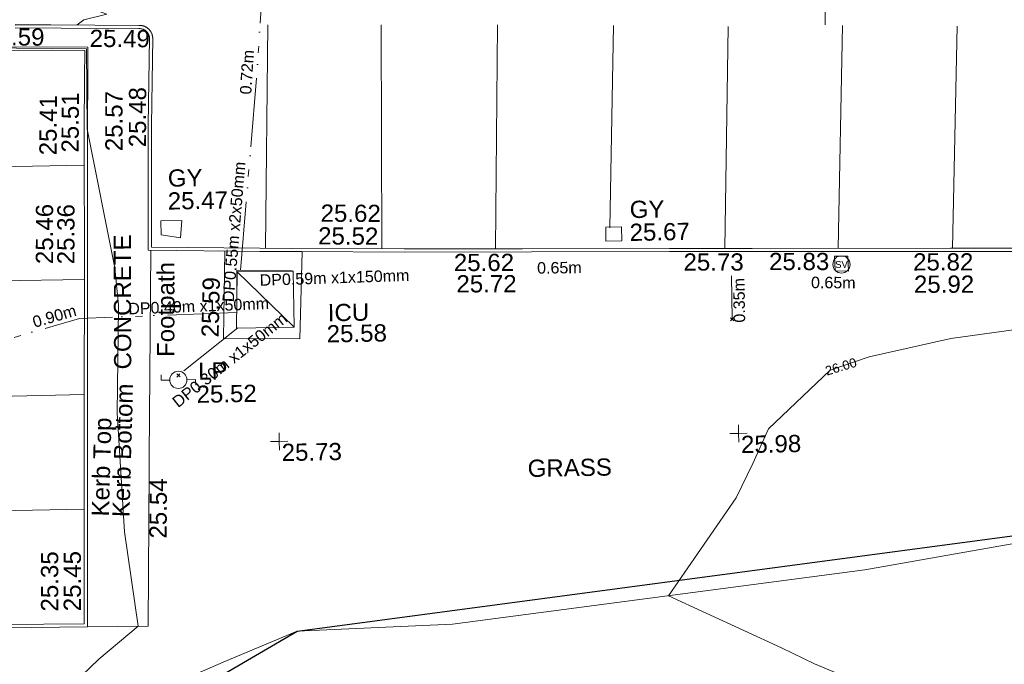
# Model space of a CAD drawing. Header units: millimetres. Extents: x -287732 to 520720, y -88450 to 287754.
# Tile 212 of 256: x -6642 to 14791, y -60301 to -46265. Entities that reach past the tile are written whole.
import ezdxf

# ---------------------------------------------------------------- set-up
doc = ezdxf.new("R2010")
doc.units = ezdxf.units.MM
for name, pattern in [('IMPORT-UG_ELEC_LV_QLB2 _2_', [2700, 1500, -300.0000000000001, 0, -250, 150, -300.0000000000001, 0, -200]), ('IMPORT-UG_ELEC_STREET LIGHTING_QLB2 _2_', [2700, 1500, -300.0000000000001, 0, -250, 150, -300.0000000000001, 0, -200]), ('IMPORT-UG_UNIDENTIFIED_QLA _2_', [2350, 1500, -300.0000000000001, 0, -50, 150, -300.0000000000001, 0, -50])]:
    doc.linetypes.add(name, pattern=pattern)
for name, color, linetype, lineweight, true_color in [('00_TOPO_FURN_LAMP_POST', 7, 'Continuous', 9, 0x666666), ('00_TOPO_SERV_STOP_VALVE', 7, 'Continuous', 9, 0x666666), ('00_UAV_CONCRETE', 9, 'Continuous', 9, 0x808080), ('00_UAV_FOOTPATH', 7, 'Continuous', 9, 0xa50000), ('00_UAV_FORM_LINES', 7, 'Continuous', 9, 0x666666), ('00_UAV_FURN_LAMP_POST', 7, 'Continuous', 9, 0xa50000), ('00_UAV_KERB_BOTTOM', 1, 'Continuous', 9, 0xff0000), ('00_UAV_KERB_TOP', 7, 'Continuous', 9, 0xa500a5), ('00_UAV_LEVEL_SPOT', 7, 'Continuous', 9, 0x666666), ('00_UAV_ROAD_MARKING_WHITE_CONTINUOUS', 7, 'Continuous', 9, 0x999999), ('00_UAV_SERV_GULLY', 7, 'Continuous', 9, 0x5252a5), ('00_UAV_SERV_IC', 5, 'Continuous', 9, 0x0000ff), ('01_DTM_CONTOUR_MNR', 7, 'Continuous', 9, 0xa5a552), ('01_DTM_CONTOUR_MNR_LABELS', 7, 'Continuous', 9, 0xa5a552), ('12333-PUM-2D-U-0001-C01 - Rev2_REVIT IMPORT_dwg', 7, 'Continuous', 9, 0x767676), ('PUM-ELECTRIC-LV-QLB2', 1, 'IMPORT-UG_ELEC_LV_QLB2 _2_', 9, 0xff0000), ('PUM-ELECTRIC-MH', 1, 'Continuous', 9, 0xff0000), ('PUM-ELECTRIC-SL-QLB2', 7, 'IMPORT-UG_ELEC_STREET LIGHTING_QLB2 _2_', 9, 0xff7f7f), ('PUM-SURVEY BOUNDARY_EXTENT', 190, 'Continuous', 25, 0x7f00ff), ('PUM-UNIDENTIFIED UTILITIES-QLA', 7, 'IMPORT-UG_UNIDENTIFIED_QLA _2_', 9, 0x52a500)]:
    doc.layers.add(name, color=color, linetype=linetype, lineweight=lineweight, true_color=true_color)
for name, color, linetype, lineweight in [('00_UAV_ROAD_TEXT', 7, 'Continuous', 9), ('00_UAV_SURVEY_TEXT', 7, 'Continuous', 9), ('GEN-TEXT', 7, 'Continuous', 9)]:
    doc.layers.add(name, color=color, linetype=linetype, lineweight=lineweight)
doc.styles.add('Arial_1', font='arial.ttf', dxfattribs={"height": 250})
doc.styles.add('Swis721 Lt BT', font='swissl.ttf', dxfattribs={"height": 399.9999999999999})
doc.styles.add('Swis721 Lt BT_1', font='swissl.ttf', dxfattribs={"height": 200})
doc.styles.add('Swis721 Lt BT_2', font='swissl.ttf', dxfattribs={"height": 375})
doc.styles.add('Swis721 Lt BT_6', font='swissl.ttf', dxfattribs={"width": 0.4000000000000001, "height": 1500})

# ---------------------------------------------------------------- blocks, each defined once
blk = doc.blocks.new('12333-PUM-2D-U-0001-C01 - Rev2_REVIT IMPORT_dwg_MSL_Lamp_Post_SYM-2077240-Site Location Plan Proposed')
at = {"layer": '00_TOPO_FURN_LAMP_POST', "color": 254, "true_color": 0xcccccc, "flags": 128}
for points in [[(-500.1060478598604, 0), (-1000.212095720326, 0), (-1000.212095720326, 316.7338303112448)], [(500.1060478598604, 0), (1000.21209571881, 0), (1000.21209571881, -316.7338303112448)]]:
    blk.add_lwpolyline(points, dxfattribs=at)
at = {"layer": '00_TOPO_FURN_LAMP_POST', "color": 254, "true_color": 0xcccccc}
blk.add_circle((0, 0), 500.1060478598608, dxfattribs=at)
blk = doc.blocks.new('12333-PUM-2D-U-0001-C01 - Rev2_REVIT IMPORT_dwg_MSL_Sluice_Valve_SYM-2077246-Site Location Plan Proposed')
at = {"layer": '00_TOPO_SERV_STOP_VALVE', "color": 254, "true_color": 0xcccccc}
blk.add_circle((0, 0), 500.0000000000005, dxfattribs=at)
at = {"layer": '00_TOPO_SERV_STOP_VALVE', "insert": (0, 198.9876086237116), "char_height": 399.9999999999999, "width": 785.1100955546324, "attachment_point": 2, "line_spacing_factor": 1.005061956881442, "style": 'Swis721 Lt BT'}
blk.add_mtext('SV', dxfattribs=at)
blk = doc.blocks.new('12333-PUM-2D-U-0001-C01 - Rev2_REVIT IMPORT_dwg_UAV-2077255-Site Location Plan Proposed')
at = {"layer": '00_UAV_LEVEL_SPOT', "color": 254, "true_color": 0xcccccc, "flags": 128}
for points in [[(0, -500.0000000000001), (0, 0), (-500.0000000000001, 0)], [(500.0000000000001, 0), (0, 0), (0, 500.0000000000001)]]:
    blk.add_lwpolyline(points, dxfattribs=at)
blk = doc.blocks.new('12333-PUM-2D-U-0001-C01 - Rev2_REVIT IMPORT_dwg_MGS62954_T2_Galway_ITM_3d_Rev1-2077680-Site Location Plan Proposed')
at = {"layer": '00_UAV_CONCRETE', "color": 254, "true_color": 0xcccccc, "flags": 128}
blk.add_lwpolyline([(533900573.618417, 725504123.0349373), (533900485.2678878, 725502225.5375906), (533898822.2678878, 725502260.5375907), (533898873.5881585, 725503695.8390585), (533898890.370003, 725504165.1858892)], dxfattribs=at)
at = {"layer": '00_UAV_FOOTPATH', "color": 254, "true_color": 0xcccccc, "flags": 128}
blk.add_lwpolyline([(533895755.1650898, 725496034.4405906), (533897076.2678878, 725496030.5375906), (533897160.2678877, 725499478.5375907), (533897165.9347653, 725499706.7499216), (533897277.7656816, 725504210.322397)], dxfattribs=at)
at = {"layer": '00_UAV_FORM_LINES', "color": 254, "true_color": 0xcccccc, "flags": 128}
blk.add_lwpolyline([(533892292.9647209, 725491544.5024223), (533893029.9865001, 725491782.0060003), (533896429.9865002, 725493957.0060003), (533897740.9865002, 725494819.0060003), (533898691.9865001, 725495219.0060003), (533900316.5495002, 725495866.014), (533903698.5495002, 725495954.0140003), (533912696.5495003, 725496981.0140002), (533920852.5495002, 725498281.0140003), (533931737.7249999, 725500079.6935002), (533941064.7250001, 725501493.6935002), (533944284.7250001, 725501640.6935002), (533950868.7250001, 725502585.6935004), (533951666.725, 725502740.6935004), (533952812.7250002, 725503073.6935003), (533955028.7250001, 725503937.6935003), (533956273.7250001, 725504395.6935003), (533960712.5365001, 725504931.8525002)], dxfattribs=at)
at = {"layer": '00_UAV_KERB_BOTTOM', "color": 254, "true_color": 0xcccccc, "flags": 128}
for points in [[(533920361.2720634, 725503854.3459326), (533915362.0452902, 725503939.4000967), (533914685.4030232, 725503950.9121255), (533910363.7691346, 725504024.3996866), (533908569.4030231, 725504054.9121253), (533905365.5208026, 725504103.6993958), (533902790.4030234, 725504142.9121253), (533900367.4799746, 725504197.7154185), (533899651.4030232, 725504213.9121252), (533897293.4030232, 725504279.9121253), (533897326.5985121, 725506201.9669795), (533897339.2678879, 725506935.5375907), (533897399.2678879, 725508838.5375909), (533897399.1095272, 725508841.1016096), (533897398.0546862, 725508853.1868149), (533897396.4946945, 725508865.2172472), (533897394.4322891, 725508877.1718014), (533897391.8710878, 725508889.0295047), (533897388.8155843, 725508900.7695546), (533897385.2711384, 725508912.3713554), (533897381.243969, 725508923.8145535), (533897376.7411404, 725508935.0790734), (533897371.7705525, 725508946.145154), (533897366.3409252, 725508956.9933807), (533897360.4617843, 725508967.6047227), (533897354.143443, 725508977.960564), (533897347.396987, 725508988.0427364), (533897340.2342508, 725508997.833553), (533897332.6678007, 725509007.3158371), (533897324.710911, 725509016.4729537), (533897316.3775406, 725509025.2888377), (533897307.6823089, 725509033.7480235), (533897298.6404707, 725509041.8356707), (533897289.2678879, 725509049.5375906), (533897285.3989607, 725509052.5308383), (533897275.5901259, 725509059.6688797), (533897265.4909851, 725509066.389909), (533897255.1192555, 725509072.6821344), (533897244.4931324, 725509078.5345175), (533897233.6312581, 725509083.9367912), (533897222.5526875, 725509088.8794783), (533897211.2768568, 725509093.3539072), (533897199.8235468, 725509097.3522284), (533897188.2128512, 725509100.8674277), (533897176.465139, 725509103.8933381), (533897164.6010194, 725509106.4246513), (533897152.6413064, 725509108.4569261), (533897140.6069811, 725509109.9865975), (533897128.5191562, 725509111.010982), (533897116.3990375, 725509111.5282822), (533897104.2678879, 725509111.5375909), (533895187.2137085, 725509159.2503065), (533894412.2678878, 725509178.537591)], [(533892484.2678878, 725508651.537591), (533895915.2678879, 725508587.5375911), (533895901.0714877, 725507992.3275424), (533895874.2678878, 725506868.5375909), (533895820.2129536, 725503539.2498592), (533895809.8919594, 725502993.3660244), (533895787.4030231, 725501803.9121256), (533895719.8858031, 725497994.2028489), (533895686.4030231, 725496104.9121256), (533893930.4030232, 725496116.9121256)]]:
    blk.add_lwpolyline(points, dxfattribs=at)
at = {"layer": '00_UAV_KERB_TOP', "color": 254, "true_color": 0xcccccc, "flags": 128}
for points in [[(533920557.1545753, 725503781.003162), (533915557.9278019, 725503866.0573264), (533914684.212253, 725503880.9222544), (533910559.6083445, 725503951.0594039), (533908568.2750456, 725503984.9211866), (533905561.3674096, 725504030.7090168), (533902789.0786517, 725504072.9241769), (533900563.304006, 725504123.2682357), (533899649.6322992, 725504143.9342729), (533897222.2175641, 725504211.877179), (533897250.8039939, 725505867.0625191), (533897269.2869377, 725506937.2450391), (533897329.1890737, 725508837.1411202), (533897328.4473161, 725508845.6393623), (533897327.2644364, 725508854.7615613), (533897325.7005963, 725508863.8262243), (533897323.7585392, 725508872.8174495), (533897321.4416726, 725508881.7194626), (533897318.7540601, 725508890.5166471), (533897315.7004176, 725508899.1935691), (533897312.2861016, 725508907.735007), (533897308.5171024, 725508916.1259755), (533897304.4000318, 725508924.351755), (533897299.9421127, 725508932.3979138), (533897295.1511659, 725508940.2503368), (533897290.0355964, 725508947.8952471), (533897284.6043786, 725508955.319234), (533897278.8670402, 725508962.5092732), (533897272.8336466, 725508969.452751), (533897266.5147833, 725508976.1374854), (533897259.9215347, 725508982.5517496), (533897253.0654679, 725508988.6842911), (533897245.6205092, 725508994.8021863), (533897243.3787978, 725508996.5365164), (533897235.5873083, 725509002.2065046), (533897227.9295308, 725509007.3027939), (533897220.0650607, 725509012.0739385), (533897212.0076941, 725509016.5115674), (533897203.7715664, 725509020.6078973), (533897195.3711265, 725509024.3557402), (533897186.8211127, 725509027.7485219), (533897178.1365232, 725509030.7802898), (533897169.3325939, 725509033.4457259), (533897160.4247707, 725509035.7401537), (533897151.4286808, 725509037.6595474), (533897142.3601056, 725509039.2005408), (533897133.2349551, 725509040.3604298), (533897124.0692378, 725509041.1371796), (533897114.8790337, 725509041.529428), (533897103.3700708, 725509041.5382591), (533895412.2441462, 725509083.6279461), (533894410.6525403, 725509108.5561174)], [(533892485.7856263, 725508721.5214571), (533895986.9257804, 725508656.2131007), (533895974.5590758, 725508137.7163891), (533895944.2543381, 725506867.1348286), (533895890.2022119, 725503538.0200406), (533895882.6536499, 725503138.7718722), (533895857.3912984, 725501802.6303132), (533895792.4737649, 725498139.6102803), (533895755.1650898, 725496034.4405909), (533893930.2624368, 725496046.9114518)]]:
    blk.add_lwpolyline(points, dxfattribs=at)
at = {"layer": '00_UAV_ROAD_MARKING_WHITE_CONTINUOUS', "color": 254, "true_color": 0xcccccc}
for p, q in [((533899907.5495446, 725509076.0142179), (533899771.7666376, 725504211.1896607)), ((533902303.710533, 725504153.9204613), (533902375.5495444, 725509035.0142176)), ((533904905.5495443, 725508986.0142174), (533904782.0557138, 725504112.5841383)), ((533907279.6270819, 725504526.9103613), (533907431.5495443, 725508926.0142177)), ((533909928.5495442, 725508864.0142179), (533909771.7580214, 725504034.4665858)), ((533912235.2497438, 725503992.5759487), (533912415.5495445, 725508845.0142182)), ((533914910.7249328, 725508783.6936798), (533914729.8991231, 725503950.1550925)), ((533890994.5495443, 725506075.0142181), (533895861.6367333, 725506090.5744253)), ((533895821.1972554, 725503599.8738117), (533890949.5495442, 725503605.0142175)), ((533892459.3975899, 725501079.4350994), (533895774.8801455, 725501097.2994626)), ((533895730.5801421, 725498597.6388727), (533892415.9389734, 725498589.6926329))]:
    blk.add_line(p, q, dxfattribs=at)
at = {"layer": '00_UAV_ROAD_MARKING_WHITE_CONTINUOUS', "color": 254, "true_color": 0xcccccc, "flags": 128}
blk.add_lwpolyline([(533912209.7191935, 725514429.7594342), (533912060.4772168, 725509432.2754841), (533912043.4961415, 725508863.6509309)], dxfattribs=at)
at = {"layer": '00_UAV_SERV_GULLY', "color": 254, "true_color": 0xcccccc}
for p, q in [((533897509.8000001, 725504543.4000002), (533897509.8000002, 725504848.2000002)), ((533897509.8000002, 725504848.2000002), (533897967.0000001, 725504848.2000002)), ((533897928.9000002, 725504467.2000002), (533897967.0000001, 725504848.2000002)), ((533897928.9000002, 725504467.2000002), (533897509.8000001, 725504543.4000002)), ((533907187.2000001, 725504238.6000001), (533907187.2000002, 725504543.4000002)), ((533907187.2000002, 725504543.4000002), (533907530.1000001, 725504543.4000002)), ((533907530.1000001, 725504238.6000001), (533907530.1000001, 725504543.4000002)), ((533907530.1000001, 725504238.6000001), (533907187.2000001, 725504238.6000001))]:
    blk.add_line(p, q, dxfattribs=at)
at = {"layer": '00_UAV_SERV_IC', "color": 254, "true_color": 0xcccccc}
for p, q in [((533899148.1000001, 725503705.2000002), (533899110.0000001, 725502486.0000001)), ((533899148.1000001, 725503705.2000002), (533900367.3000001, 725503705.2000002)), ((533899148.1000001, 725503705.2000002), (533900367.3000001, 725502486.0000001)), ((533900367.3000001, 725503705.2000002), (533900367.3000001, 725502486.0000001)), ((533900367.3000001, 725502486.0000001), (533899110.0000001, 725502486.0000001))]:
    blk.add_line(p, q, dxfattribs=at)
at = {"layer": '01_DTM_CONTOUR_MNR', "color": 254, "true_color": 0xcccccc, "flags": 128}
for points in [[(533912665.4977367, 725494468.2352247), (533911561.5867927, 725494958.6224028), (533910850.0575566, 725495317.3356806), (533908410.0000001, 725496490.0000001), (533909925.4939222, 725498596.7492207), (533910301.7690877, 725499340.0000001), (533910650.0000001, 725500088.1203008), (533912021.0937501, 725501340.0000002), (533912253.0248931, 725501416.448321), (533912874.9288819, 725501621.4381084), (533914657.6679742, 725501989.2218124), (533916021.7808701, 725502149.9881171)], [(533893710.0000001, 725492220.0000001), (533895420.0216334, 725494804.3419145), (533895987.7053711, 725495326.4923607), (533896860, 725496030.0000001), (533896597.1958317, 725498093.0897279), (533896486.3051972, 725500682.2861099), (533896553.3194582, 725502976.6900665), (533896554.7287336, 725503031.1001824), (533896485.6986344, 725503840.0887858), (533895940.0000002, 725506870), (533895951.5000001, 725508621.5000001), (533892902.9421138, 725508704.3491329)], [(533894410.0000001, 725509163.8866279), (533895760, 725509150), (533895909.2427333, 725509255.4360021), (533896410.0000001, 725509370.0000001), (533896163.4851303, 725509459.7304834), (533896050.0000001, 725509570.0000001), (533895441.0583249, 725511472.2870702), (533895233.8535544, 725512119.5788747), (533895262.3411759, 725513814.1578163), (533895570.0000001, 725514040.0000001), (533896785.3997387, 725513978.3233182), (533898100, 725514060.0000002), (533897367.400221, 725514295.0548195), (533895830.0291486, 725514537.7948754), (533895223.7534997, 725514601.048105), (533893393.0729823, 725514648.9516379)]]:
    blk.add_lwpolyline(points, dxfattribs=at)
at = {"xscale": 0.375, "yscale": 0.375, "zscale": 0.375}
for name, p in [('12333-PUM-2D-U-0001-C01 - Rev2_REVIT IMPORT_dwg_MSL_Sluice_Valve_SYM-2077246-Site Location Plan Proposed', (533912303.5495442, 725503640.0142176)), ('12333-PUM-2D-U-0001-C01 - Rev2_REVIT IMPORT_dwg_MSL_Lamp_Post_SYM-2077240-Site Location Plan Proposed', (533897827.5495442, 725501379.0142176)), ('12333-PUM-2D-U-0001-C01 - Rev2_REVIT IMPORT_dwg_UAV-2077255-Site Location Plan Proposed', (533900000.0000001, 725500000.0000001)), ('12333-PUM-2D-U-0001-C01 - Rev2_REVIT IMPORT_dwg_UAV-2077255-Site Location Plan Proposed', (533910000.0000001, 725500000.0000001))]:
    blk.add_blockref(name, p, dxfattribs=at)
at = {"layer": '00_UAV_CONCRETE', "color": 251, "true_color": 0x666666, "insert": (533898344.7436944, 725502301.0685273), "char_height": 375, "width": 1495.902363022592, "attachment_point": 1, "rotation": 87.6976626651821, "line_spacing_factor": 1.005061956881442, "style": 'Swis721 Lt BT_2'}
blk.add_mtext('25.59', dxfattribs=at)
at = {"layer": '00_UAV_FOOTPATH', "color": 251, "true_color": 0x666666, "char_height": 375, "attachment_point": 1, "line_spacing_factor": 1.005061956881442, "style": 'Swis721 Lt BT_2'}
for s, insert, width, rotation in [('Footpath', (533897372.6734231, 725501885.8783462), 2436.183848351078, 88.89755182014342), ('25.54', (533897136.4608926, 725497936.5534273), 1495.902363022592, 88.57754636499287)]:
    blk.add_mtext(s, dxfattribs=dict(at, insert=insert, width=width, rotation=rotation))
at = {"layer": '00_UAV_FURN_LAMP_POST', "color": 251, "true_color": 0x666666, "char_height": 375, "attachment_point": 1, "line_spacing_factor": 1.005061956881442, "style": 'Swis721 Lt BT_2'}
for s, insert, width in [('LP', (533898260.2883023, 725501747.9951694), 707.5855621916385), ('25.52', (533898217.5434754, 725501246.0812515), 1495.902363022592)]:
    blk.add_mtext(s, dxfattribs=dict(at, insert=insert, width=width))
at = {"layer": '00_UAV_KERB_BOTTOM', "color": 251, "true_color": 0x666666, "char_height": 375, "attachment_point": 1, "line_spacing_factor": 1.005061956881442, "style": 'Swis721 Lt BT_2'}
for s, insert, width, rotation in [('25.49', (533896031.3393263, 725509036.1123769), 1495.902363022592, 358.62076414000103), ('25.48', (533896836.7433695, 725506462.3403726), 1495.902363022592, 88.7933430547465), ('25.41', (533894887.0390586, 725506321.6941341), 1495.902363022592, 88.63369304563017), ('25.36', (533895234.8310095, 725503941.5498252), 1495.902363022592, 88.91684105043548), ('25.52', (533900928.8798737, 725504649.9702824), 1495.902363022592, 358.61707035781), ('25.62', (533903870.6472998, 725504017.0461767), 1495.902363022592, 359.1275931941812), ('25.73', (533908869.7708855, 725503940.8941255), 1495.902363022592, 359.0258033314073), ('25.82', (533913867.0283563, 725503855.9208376), 1495.902363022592, 359.0254588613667), ('Kerb Bottom', (533896335.7280751, 725498420.2106439), 3414.456504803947, 87.4472560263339), ('25.35', (533894749.3366247, 725496388.2021371), 1495.902363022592, 88.98468714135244)]:
    blk.add_mtext(s, dxfattribs=dict(at, insert=insert, width=width, rotation=rotation))
at = {"layer": '00_UAV_KERB_TOP', "color": 251, "true_color": 0x666666, "char_height": 375, "attachment_point": 1, "line_spacing_factor": 1.005061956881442, "style": 'Swis721 Lt BT_2'}
for s, insert, width, rotation in [('25.59', (533893738.4578067, 725509113.0365068), 1495.902363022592, 358.5742849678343), ('25.51', (533895367.9958466, 725506373.0183778), 1495.902363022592, 88.6336930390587), ('25.57', (533896323.954515, 725506385.630993), 1495.902363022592, 89.0105525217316), ('25.46', (533894768.7511861, 725503953.5023332), 1495.902363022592, 88.91684105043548), ('25.62', (533900991.05212, 725505143.486322), 1495.902363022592, 358.67785185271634), ('25.83', (533910732.466886, 725503919.4441191), 1495.902363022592, 359.0258033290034), ('25.72', (533903918.2687467, 725503551.8704083), 1495.902363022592, 359.12759319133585), ('25.92', (533913876.5968883, 725503370.3959236), 1495.902363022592, 359.02535855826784), ('Kerb Top', (533895887.8468161, 725498444.6350334), 2493.170605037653, 87.4472560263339), ('25.45', (533895243.0033187, 725496385.800625), 1495.902363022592, 88.98468713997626)]:
    blk.add_mtext(s, dxfattribs=dict(at, insert=insert, width=width, rotation=rotation))
at = {"layer": '00_UAV_LEVEL_SPOT', "char_height": 375, "width": 1495.902363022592, "attachment_point": 1, "line_spacing_factor": 1.005061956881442, "style": 'Swis721 Lt BT_2'}
for s, insert in [('25.73', (533900048.475159, 725499946.7845223)), ('25.98', (533910048.475159, 725499946.7845223))]:
    blk.add_mtext(s, dxfattribs=dict(at, insert=insert))
at = {"layer": '00_UAV_ROAD_TEXT', "color": 251, "true_color": 0x666666, "insert": (533911572.8679305, 725513862.9259574), "char_height": 1500, "width": 4653.918462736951, "attachment_point": 1, "rotation": 268.5693483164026, "line_spacing_factor": 1.005061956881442, "style": 'Swis721 Lt BT_6'}
blk.add_mtext('NO ENTRY', dxfattribs=at)
at = {"layer": '00_UAV_SERV_GULLY', "color": 251, "true_color": 0x666666, "char_height": 375, "attachment_point": 1, "line_spacing_factor": 1.005061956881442, "style": 'Swis721 Lt BT_2'}
for s, insert, width in [('GY', (533897674.9883902, 725505962.3894694), 821.5590755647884), ('25.47', (533897664.3924129, 725505464.7027506), 1495.902363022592), ('GY', (533907715.1543986, 725505104.1468481), 821.5590755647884), ('25.67', (533907704.5584213, 725504606.4601291), 1495.902363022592)]:
    blk.add_mtext(s, dxfattribs=dict(at, insert=insert, width=width))
at = {"layer": '00_UAV_SERV_IC', "color": 251, "true_color": 0x666666, "char_height": 375, "attachment_point": 1, "line_spacing_factor": 1.005061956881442, "style": 'Swis721 Lt BT_2'}
for s, insert, width in [('ICU', (533901104.4151882, 725502970.8776095), 1021.012723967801), ('25.58', (533901072.7553295, 725502512.119354), 1495.902363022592)]:
    blk.add_mtext(s, dxfattribs=dict(at, insert=insert, width=width))
at = {"layer": '00_UAV_SURVEY_TEXT', "color": 251, "true_color": 0x666666, "insert": (533896432.3957424, 725501630.4151961), "char_height": 375, "width": 3286.236302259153, "attachment_point": 1, "rotation": 89.1715375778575, "line_spacing_factor": 1.005061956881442, "style": 'Swis721 Lt BT_2'}
blk.add_mtext('CONCRETE', dxfattribs=at)
at = {"layer": '00_UAV_SURVEY_TEXT', "color": 251, "true_color": 0x666666, "insert": (533905395.8000003, 725499506.6296079), "char_height": 375, "width": 2018.280965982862, "attachment_point": 1, "line_spacing_factor": 1.005061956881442, "style": 'Swis721 Lt BT_2'}
blk.add_mtext('GRASS', dxfattribs=at)
at = {"layer": '01_DTM_CONTOUR_MNR_LABELS', "color": 251, "true_color": 0x666666, "insert": (533912225.6497717, 725501512.1019661), "char_height": 200, "width": 797.8007824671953, "attachment_point": 2, "rotation": 15.970594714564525, "line_spacing_factor": 1.005061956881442, "style": 'Swis721 Lt BT_1'}
blk.add_mtext('26.00', dxfattribs=at)
blk = doc.blocks.new('12333-PUM-2D-U-0001-C01 - Rev2_REVIT IMPORT_dwg-1620468-Site Location Plan Proposed')
at = {"layer": 'GEN-TEXT', "color": 253, "true_color": 0xaaaaaa}
for p, q in [((268787.9948138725, -113401.7115177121), (268858.7054919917, -113331.0008395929)), ((268858.7054919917, -113401.7115177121), (268787.9948138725, -113331.0008395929)), ((256714.9948137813, -114412.7115177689), (256785.7054919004, -114342.0008396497)), ((256785.7054919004, -114412.7115177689), (256714.9948137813, -114342.0008396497))]:
    blk.add_line(p, q, dxfattribs=at)
at = {"layer": 'PUM-ELECTRIC-MH', "color": 21, "true_color": 0xffaaaa, "flags": 128}
blk.add_lwpolyline([(258049.6404753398, -112751.0658599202), (258061.3501528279, -112112.3561786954), (259271.350152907, -112142.356178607)], dxfattribs=at)
at = {"layer": 'PUM-ELECTRIC-SL-QLB2', "color": 254, "true_color": 0xffd4d4}
for p, q in [((268823.3501529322, -113366.3561786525), (268823.7722126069, -112418.4868977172)), ((258058.4807059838, -113368.3561786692), (256831.555837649, -114307.4943673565))]:
    blk.add_line(p, q, dxfattribs=at)
at = {"layer": 'PUM-ELECTRIC-SL-QLB2', "color": 254, "true_color": 0xffd4d4, "flags": 128}
for points in [[(258140.1651257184, -112114.3102688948), (258577.3501528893, -107819.356178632), (259215.3501529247, -99924.35617861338), (253370.3501528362, -99103.35617861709), (241433.3501529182, -98776.35617868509), (241121.3501528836, -99052.35617863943), (238439.3501528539, -103803.356178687), (238131.6102505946, -115576.9161901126)], [(258040.9114382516, -113030.3950463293), (254616.3501528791, -113102.3561786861), (251393.6894601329, -113976.2006211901)]]:
    blk.add_lwpolyline(points, dxfattribs=at)
at = {"layer": 'PUM-SURVEY BOUNDARY_EXTENT', "color": 201, "true_color": 0xd4aaff, "flags": 128}
blk.add_lwpolyline([(251211.6910831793, -124402.8806537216), (251950.3366529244, -124072.3501786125), (259236.899652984, -119988.3421786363), (323873.886652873, -112519.5036786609), (334939.8866528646, -105532.50367858), (357849.7436529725, -103776.6746786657), (392539.5243464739, -99127.03862437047), (407226.7671178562, -92450.31301409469), (410396.7436529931, -84599.67467864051), (409217.7436529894, -80397.67467870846), (407087.7436529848, -76496.67467863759), (402380.7436529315, -67043.67467865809), (394608.7436529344, -62224.67467864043), (368049.4024129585, -53126.32352020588), (367730.8400789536, -51270.21278599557)], dxfattribs=at)
at = {"layer": 'PUM-UNIDENTIFIED UTILITIES-QLA', "color": 9, "true_color": 0xc5e1aa, "flags": 128}
blk.add_lwpolyline([(271085.35015292, -112353.3561786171), (271078.3501529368, -112030.3561786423), (271365.3501528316, -112037.3561786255), (271372.3501526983, -112360.3561786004)], close=True, dxfattribs=at)
blk.add_blockref('12333-PUM-2D-U-0001-C01 - Rev2_REVIT IMPORT_dwg_MGS62954_T2_Galway_ITM_3d_Rev1-2077680-Site Location Plan Proposed', (-533641079.6498471, -725615854.3561786))
at = {"layer": 'PUM-ELECTRIC-LV-QLB2', "char_height": 250, "attachment_point": 2, "line_spacing_factor": 0.9417779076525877, "style": 'Arial_1'}
for s, insert, width, rotation in [('0.65m', (265084.1258117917, -112052.0881710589), 1160.025439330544, 359.7070365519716), ('DP0.59m x1x150mm', (260183.4846377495, -112184.0332562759), 3893.2779916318, 0.9059791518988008), ('0.65m', (271043.1659744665, -112480.4239259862), 1160.025439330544, 358.5280843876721)]:
    blk.add_mtext(s, dxfattribs=dict(at, insert=insert, width=width, rotation=rotation))
at = {"layer": 'PUM-ELECTRIC-SL-QLB2', "char_height": 250, "attachment_point": 2, "line_spacing_factor": 0.9417779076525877, "style": 'Arial_1'}
for s, insert, width, rotation in [('0.72m', (258231.2059891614, -107791.3840484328), 1160.025439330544, 85.37993085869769), ('DP0.55m x2x50mm', (257887.4453551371, -111262.0719944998), 3660.660753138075, 84.18785916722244), ('0.35m', (268856.920561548, -112956.804844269), 1160.025439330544, 89.94506638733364), ('DP0.40m x1x50mm', (257214.9223793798, -112750.1268960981), 3660.660753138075, 1.2037928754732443), ('0.90m', (254041.0879407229, -112920.1892571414), 1160.025439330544, 15.171301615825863), ('DP0.30m x1x50mm', (257796.2962813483, -113962.7815843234), 3660.660753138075, 37.43191250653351)]:
    blk.add_mtext(s, dxfattribs=dict(at, insert=insert, width=width, rotation=rotation))

msp = doc.modelspace()

# ---------------------------------------------------------------- block references
at = {"layer": '12333-PUM-2D-U-0001-C01 - Rev2_REVIT IMPORT_dwg', "color": 254, "linetype": 'IMPORT-UG_ELEC_STREET LIGHTING_QLB2 _2_', "true_color": 0xffd4d4, "rotation": 0.9999999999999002}
msp.add_blockref('12333-PUM-2D-U-0001-C01 - Rev2_REVIT IMPORT_dwg-1620468-Site Location Plan Proposed', (-261895.0770586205, 55869.5817132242), dxfattribs=at)

doc.saveas('drawing.dxf')
